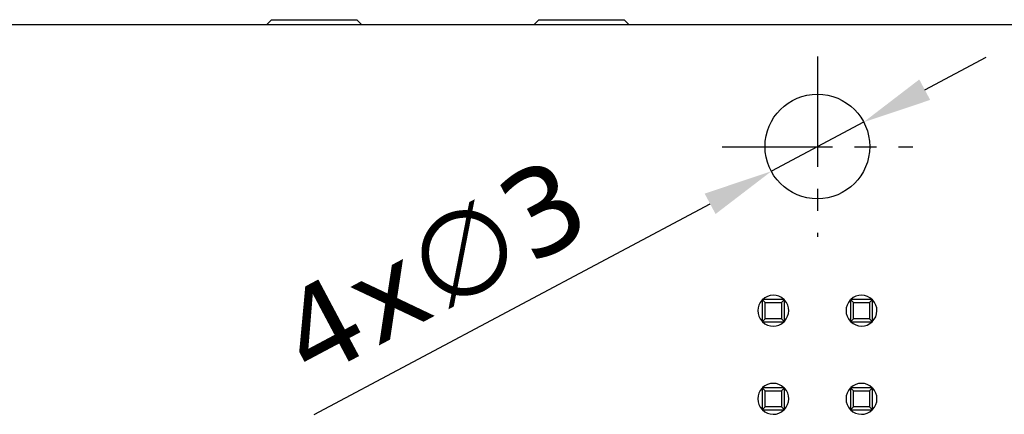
# Model space of a CAD drawing. Header units: millimetres. Extents: x 134 to 283, y 142 to 332.
# Tile 80 of 145: x 187 to 216, y 206 to 217. Entities that reach past the tile are written whole.
import ezdxf

# ---------------------------------------------------------------- set-up
doc = ezdxf.new("R2010")
doc.units = ezdxf.units.MM
doc.header["$LTSCALE"] = 0.1
doc.header["$PDMODE"] = 3
doc.header["$PDSIZE"] = 0.3125
doc.linetypes.add('CENTER', pattern=[50.8, 31.75, -6.35, 6.35, -6.35])
doc.layers.get('0').update_dxf_attribs({"linetype": 'CONTINUOUS'})
doc.layers.get('Defpoints').update_dxf_attribs({"linetype": 'CONTINUOUS'})
doc.layers.add('Dim', color=6, linetype='CONTINUOUS', lineweight=13)
doc.styles.add('Verdana', font='verdana.ttf', dxfattribs={"height": 2.5})
doc.dimstyles.new('aaaaaaaa 3.0', dxfattribs={"dimtxt": 2.5, "dimasz": 2, "dimexe": 1.25, "dimexo": 0.625, "dimtad": 1, "dimdec": 1, "dimzin": 9, "dimdsep": 46, "dimtxsty": 'Verdana', "dimcen": 0, "dimazin": 0, "dimtfac": 1, "dimtmove": 0, "dimatfit": 3, "dimfxl": 1, "dimlwd": 25, "dimlwe": 25, "dimarcsym": 0})

# ---------------------------------------------------------------- blocks, each defined once
blk = doc.blocks.new('*D35')
at = {"layer": 'Defpoints', "color": 0}
for p in [(211.723, 214.533), (209.075, 213.124)]:
    blk.add_point(p, dxfattribs=at)
at = {"layer": 'Dim', "color": 0, "lineweight": 25}
for p, q in [((213.489, 215.473), (215.255, 216.412)), ((211.723, 214.533), (209.075, 213.124)), ((195.907, 206.119), (207.309, 212.185))]:
    blk.add_line(p, q, dxfattribs=at)
at = {"layer": 'Dim', "color": 0}
for points in [[(213.332, 215.767), (213.646, 215.178), (211.723, 214.533)], [(207.466, 211.891), (207.152, 212.479), (209.075, 213.124)]]:
    blk.add_solid(points, dxfattribs=at)
at = {"layer": 'Dim', "color": 0, "insert": (199.324, 210.316), "char_height": 2.5, "attachment_point": 5, "rotation": 28.0116, "style": 'Verdana'}
blk.add_mtext('4x∅3', dxfattribs=at)

msp = doc.modelspace()

# ---------------------------------------------------------------- linework, layer by layer
at = {"color": 7, "linetype": 'Continuous'}
for p, q in [((194.531, 217.34), (194.681, 217.49)), ((194.681, 217.49), (197.131, 217.49)), ((197.131, 217.49), (197.282, 217.34)), ((202.23, 217.339), (202.381, 217.49)), ((202.381, 217.49), (204.831, 217.49)), ((204.831, 217.49), (204.982, 217.339)), ((230.908, 217.336), (151.898, 217.345)), ((208.808, 209.426), (208.808, 208.786)), ((209.448, 209.426), (208.808, 209.426)), ((208.808, 209.426), (208.896, 209.338)), ((208.896, 208.874), (208.896, 209.338)), ((208.896, 209.338), (209.36, 209.338)), ((209.36, 209.338), (209.448, 209.426)), ((209.36, 209.338), (209.36, 208.874)), ((209.448, 208.786), (209.448, 209.426)), ((211.348, 209.426), (211.348, 208.786)), ((211.988, 209.426), (211.348, 209.426)), ((211.348, 209.426), (211.436, 209.338)), ((211.436, 208.874), (211.436, 209.338)), ((211.436, 209.338), (211.9, 209.338)), ((211.9, 209.338), (211.988, 209.426)), ((211.9, 209.338), (211.9, 208.874)), ((211.988, 208.786), (211.988, 209.426)), ((208.808, 208.786), (208.896, 208.874)), ((208.808, 208.786), (209.448, 208.786)), ((209.36, 208.874), (208.896, 208.874)), ((209.36, 208.874), (209.448, 208.786)), ((211.348, 208.786), (211.436, 208.874)), ((211.348, 208.786), (211.988, 208.786)), ((211.9, 208.874), (211.436, 208.874)), ((211.9, 208.874), (211.988, 208.786)), ((208.808, 206.886), (208.808, 206.246)), ((209.448, 206.886), (208.808, 206.886)), ((208.808, 206.886), (208.896, 206.798)), ((208.896, 206.334), (208.896, 206.798)), ((208.896, 206.798), (209.36, 206.798)), ((209.36, 206.798), (209.448, 206.886)), ((209.36, 206.798), (209.36, 206.334)), ((209.448, 206.246), (209.448, 206.886)), ((211.988, 206.886), (211.348, 206.886)), ((211.348, 206.886), (211.348, 206.246)), ((211.348, 206.886), (211.436, 206.798)), ((211.436, 206.798), (211.9, 206.798)), ((211.436, 206.334), (211.436, 206.798)), ((211.9, 206.798), (211.988, 206.886)), ((211.9, 206.798), (211.9, 206.334)), ((211.988, 206.246), (211.988, 206.886)), ((208.808, 206.246), (208.896, 206.334)), ((208.808, 206.246), (209.448, 206.246)), ((209.36, 206.334), (208.896, 206.334)), ((209.36, 206.334), (209.448, 206.246)), ((211.348, 206.246), (211.436, 206.334)), ((211.348, 206.246), (211.988, 206.246)), ((211.9, 206.334), (211.436, 206.334)), ((211.9, 206.334), (211.988, 206.246))]:
    msp.add_line(p, q, dxfattribs=at)
at = {"color": 1, "linetype": 'CENTER'}
for p, q in [((210.399, 216.428), (210.399, 211.229)), ((207.654, 213.829), (213.144, 213.829))]:
    msp.add_line(p, q, dxfattribs=at)
at = {"color": 7, "linetype": 'Continuous'}
msp.add_circle((210.398, 213.836), 1.507, dxfattribs=at)
for centre, start, end in [((209.128, 209.106), 46.1968, 134.9898), ((211.668, 209.106), 45.2032, 133.7256), ((209.128, 209.106), 136.3187, 223.6048), ((209.128, 209.106), 316.2784, 43.6448), ((211.668, 209.106), 136.3187, 223.6048), ((211.668, 209.106), 225.2116, 43.6448), ((209.128, 209.106), 226.243, 313.6798), ((209.128, 206.566), 46.1968, 133.7256), ((211.668, 206.566), 46.1968, 133.7256), ((209.128, 206.566), 136.3187, 223.6048), ((209.128, 206.566), 316.2784, 43.6448), ((211.668, 206.566), 136.3187, 223.6048), ((211.668, 206.566), 316.2784, 43.6448), ((209.128, 206.566), 225.2116, 313.6798), ((211.668, 206.566), 225.2116, 313.6798)]:
    msp.add_arc(centre, 0.445, start, end, dxfattribs=at)

# ---------------------------------------------------------------- dimensions: what is measured, and where the dimension line sits
at = {"layer": 'Dim'}
dim = msp.add_diameter_dim_2p(p1=(211.723, 214.533), p2=(209.075, 213.124), text='4x<>', dimstyle='aaaaaaaa 3.0', override={"dimtxsty": 'Verdana'}, dxfattribs=at)
dim.commit()
dim.dimension.update_dxf_attribs({"geometry": '*D35', "text_midpoint": (200.311, 208.462), "dimtype": 163})

doc.saveas('drawing.dxf')
